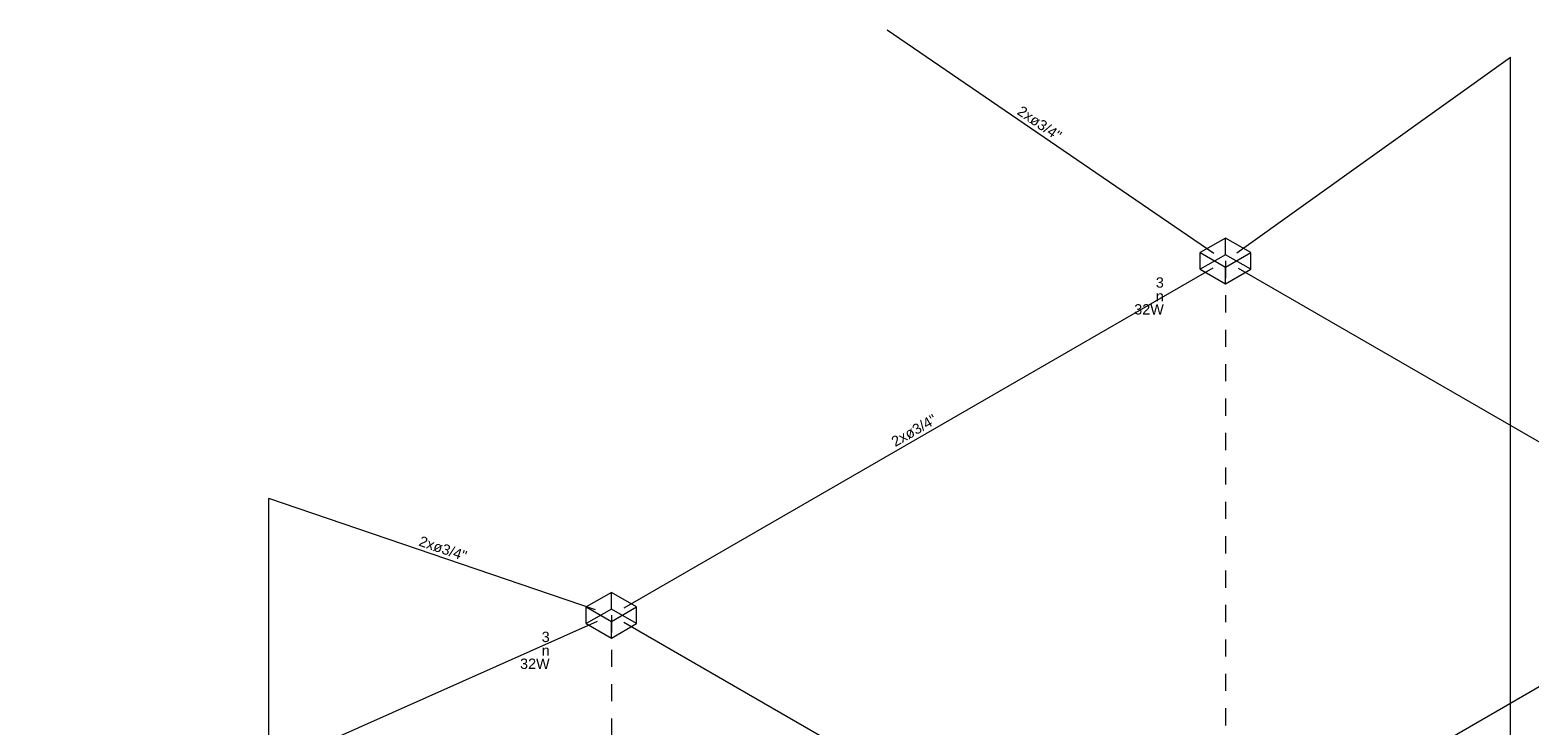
# Model space of a CAD drawing. Header units: feet. Extents: x -18 to 1038, y -110 to 48.
# Tile 8 of 199: x 21 to 31, y -83 to -78. Entities that reach past the tile are written whole.
import ezdxf

# ---------------------------------------------------------------- set-up
doc = ezdxf.new("R2010")
doc.units = ezdxf.units.FT
doc.header["$MEASUREMENT"] = 0
doc.linetypes.add('JIS_02_1.2', pattern=[0.25, 0.125, -0.125])
for name, color, linetype, lineweight in [('DI-Pontilhado', 7, 'JIS_02_1.2', 5), ('EL-Condutos', 4, 'Continuous', 5), ('EL-Conexões', 9, 'Continuous', 5), ('EL-Textos conduto', 7, 'Continuous', 5), ('Textos', 7, 'Continuous', 5)]:
    doc.layers.add(name, color=color, linetype=linetype, lineweight=lineweight)
doc.styles.add('Arial', font='arial.ttf')

msp = doc.modelspace()

# ---------------------------------------------------------------- linework, layer by layer
at = {"layer": 'DI-Pontilhado'}
for p, q in [((29.258, -79.7564), (29.258, -85.6564)), ((24.7979, -82.3314), (24.7979, -88.2314))]:
    msp.add_line(p, q, dxfattribs=at)
at = {"layer": 'EL-Condutos', "linetype": 'Continuous'}
for p, q in [((26.8007, -78.0785), (29.1742, -79.6992)), ((29.3397, -79.698), (31.3289, -78.277)), ((31.3289, -83.4685), (31.3289, -78.277)), ((29.1665, -79.8092), (24.8894, -82.2786)), ((29.3494, -79.8092), (32.9857, -81.9086)), ((22.3097, -84.8745), (22.3097, -81.483)), ((24.683, -82.2922), (22.3097, -81.483)), ((32.9857, -82.0142), (28.7086, -84.4836)), ((24.6946, -82.3773), (19.633, -84.6288)), ((28.5257, -84.4836), (24.8894, -82.3842))]:
    msp.add_line(p, q, dxfattribs=at)
at = {"layer": 'EL-Conexões'}
for p, q in [((29.258, -79.7113), (29.258, -79.5903)), ((29.0751, -79.8169), (29.0751, -79.6959)), ((29.4409, -79.8169), (29.4409, -79.6959)), ((29.258, -79.9225), (29.258, -79.8015)), ((24.7979, -82.2863), (24.7979, -82.1653)), ((24.615, -82.3919), (24.615, -82.2709)), ((24.9808, -82.3919), (24.9808, -82.2709)), ((24.7979, -82.4975), (24.7979, -82.3765))]:
    msp.add_line(p, q, dxfattribs=at)
for points in [[(29.4409, -79.6959), (29.258, -79.5903), (29.0751, -79.6959), (29.258, -79.8015), (29.4409, -79.6959)], [(29.4409, -79.8169), (29.258, -79.7113), (29.0751, -79.8169), (29.258, -79.9225), (29.4409, -79.8169)], [(24.9808, -82.2709), (24.7979, -82.1653), (24.615, -82.2709), (24.7979, -82.3765), (24.9808, -82.2709)], [(24.9808, -82.3919), (24.7979, -82.2863), (24.615, -82.3919), (24.7979, -82.4975), (24.9808, -82.3919)]]:
    msp.add_lwpolyline(points, dxfattribs=at)

# ---------------------------------------------------------------- texts
at = {"layer": 'EL-Textos conduto', "char_height": 0.075, "width": 0.715015, "attachment_point": 8, "line_spacing_factor": 0.6, "style": 'Arial'}
for insert, rotation in [((27.8849, -78.7882), 325.6741), ((27.0153, -81.022), 30.00007), ((23.562, -81.8833), 341.17261)]:
    msp.add_mtext('2xø3/4"', dxfattribs=dict(at, insert=insert, rotation=rotation))
at = {"layer": 'Textos', "char_height": 0.075, "attachment_point": 9, "line_spacing_factor": 0.6, "style": 'Arial'}
for s, insert, width in [('3', (28.8103, -79.952), 0.116502), ('32W', (28.8103, -80.147), 0.430793), ('n', (28.8103, -80.0495), 0.116502), ('3', (24.3502, -82.527), 0.116502), ('n', (24.3502, -82.6245), 0.116502), ('32W', (24.3502, -82.722), 0.430793)]:
    msp.add_mtext(s, dxfattribs=dict(at, insert=insert, width=width))

doc.saveas('drawing.dxf')
